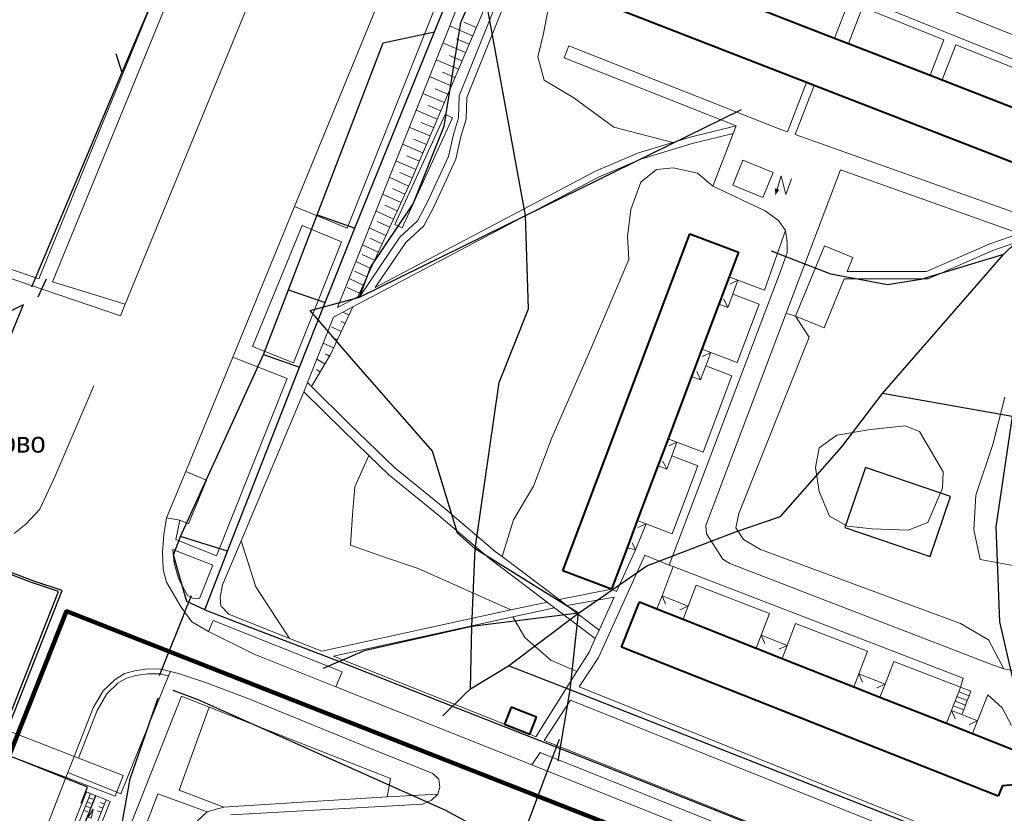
# Model space of a CAD drawing. Extents: x 13 to 4138, y -4831 to -1000.
# Tile 39 of 203: x 1390 to 1607, y -3688 to -3513. Entities that reach past the tile are written whole.
import ezdxf
from ezdxf.enums import TextEntityAlignment as Align

# ---------------------------------------------------------------- set-up
doc = ezdxf.new("R2010")
doc.units = 0
doc.header["$MEASUREMENT"] = 0
for name, color, linetype in [('11', 7, 'CONTINUOUS'), ('16', 7, 'CONTINUOUS'), ('24', 7, 'CONTINUOUS'), ('25', 7, 'CONTINUOUS'), ('37', 7, 'CONTINUOUS'), ('40', 7, 'CONTINUOUS'), ('5', 7, 'CONTINUOUS'), ('6', 7, 'CONTINUOUS'), ('7', 7, 'CONTINUOUS'), ('ГРАНИЦА_РАЙОНА', 5, 'CONTINUOUS'), ('границы команд_1', 10, 'CONTINUOUS'), ('ДЕТСКИЕ_ПЛОЩАДКИ', 6, 'CONTINUOUS'), ('ЛЕСТНИЦЫ', 6, 'CONTINUOUS'), ('ПЕШЕХОДНЫЕ_ДОРОЖКИ', 3, 'CONTINUOUS'), ('ПЕШЕХОДНЫЕ_ПЕРЕХОДЫ', 1, 'CONTINUOUS'), ('ТРОТУАРЫ', 7, 'CONTINUOUS')]:
    doc.layers.add(name, color=color, linetype=linetype)
doc.styles.get("Standard").update_dxf_attribs({"font": 'txt', "height": 0.2})

msp = doc.modelspace()

# ---------------------------------------------------------------- linework, layer by layer
at = {"layer": '11', "color": 253, "linetype": 'Continuous', "lineweight": 0}
for p, q in [((1397.52, -3571.11), (1424.95, -3504.16)), ((1442.1, -3506.42), (1413.56, -3576.01)), ((1413.56, -3576.01), (1397.52, -3571.11)), ((1398.01, -3614.04), (1406.61, -3593.98)), ((1394.69, -3621.22), (1398.01, -3614.04)), ((1391.61, -3624.53), (1394.69, -3621.22)), ((1389.08, -3626.58), (1391.61, -3624.53)), ((1425.45, -3683.17), (1432.07, -3664.86)), ((1432.07, -3664.86), (1472.06, -3680.56)), ((1608.94, -3668.89), (1606.85, -3664.99)), ((1472.06, -3680.56), (1471.3, -3684.62)), ((1435.3, -3686.87), (1425.45, -3683.17)), ((1420.74, -3683.92), (1431.62, -3687.95)), ((1471.3, -3684.62), (1439.59, -3686.6))]:
    msp.add_line(p, q, dxfattribs=at)
at = {"layer": '16', "color": 253, "linetype": 'Continuous', "lineweight": 0}
for p, q in [((1547.48, -3549.74), (1549.72, -3544.27)), ((1549.72, -3544.27), (1556.39, -3547.01)), ((1556.39, -3547.01), (1554.15, -3552.47)), ((1558.13, -3547.72), (1556.92, -3551.82)), ((1559.15, -3551.84), (1558.13, -3547.72)), ((1560.41, -3548.34), (1559.15, -3551.84)), ((1554.15, -3552.47), (1547.48, -3549.74))]:
    msp.add_line(p, q, dxfattribs=at)
msp.add_solid([(1556.92, -3551.82), (1557.78, -3550.8), (1556.74, -3550.47)], dxfattribs=at)
at = {"layer": '24', "color": 253, "linetype": 'Continuous', "lineweight": 0}
for p, q in [((1523.99, -3404.73), (1462.45, -3559.22)), ((1435.34, -3470.71), (1394.49, -3570.39)), ((1482.34, -3477.77), (1450.89, -3554.48)), ((1498.98, -3479.7), (1460.32, -3576.77)), ((1506.34, -3482.38), (1487.14, -3530.07)), ((1507.95, -3483.04), (1488.87, -3530.43)), ((1530.4, -3490.25), (1645.19, -3536.46)), ((1542.66, -3489.81), (1613.1, -3518.16)), ((1569.95, -3517.36), (1573.07, -3509.31)), ((1573.01, -3518.55), (1576.12, -3510.54)), ((1576.12, -3510.54), (1594.01, -3517.74)), ((1590.98, -3525.53), (1594.01, -3517.74)), ((1510.3, -3521.72), (1511.35, -3519.05)), ((1511.35, -3519.05), (1557.51, -3537.26)), ((1593.62, -3526.56), (1596.64, -3518.8)), ((1596.64, -3518.8), (1613.72, -3525.67)), ((1510.3, -3521.72), (1548.25, -3536.7)), ((1563.77, -3527.12), (1559.55, -3537.99)), ((1565.46, -3527.77), (1561.25, -3538.6)), ((1487.14, -3530.07), (1487, -3534.95)), ((1488.87, -3530.43), (1488.73, -3535.23)), ((1472.97, -3558.45), (1484.1, -3534.17)), ((1485.73, -3534.91), (1474.6, -3559.19)), ((1484.1, -3534.17), (1485.73, -3534.91)), ((1487, -3534.95), (1485.89, -3538.57)), ((1488.73, -3535.23), (1487.57, -3539.02)), ((1538.13, -3539.18), (1548.25, -3536.7)), ((1547.6, -3538.37), (1548.25, -3536.7)), ((1557.51, -3537.26), (1559.55, -3537.99)), ((1485.89, -3538.57), (1484.78, -3543.45)), ((1487.57, -3539.02), (1486.43, -3544.01)), ((1526.71, -3542.67), (1534.27, -3540.36)), ((1534.27, -3540.36), (1538.13, -3539.18)), ((1538.52, -3540.6), (1547.6, -3538.37)), ((1543.07, -3550.01), (1547.6, -3538.37)), ((1561.25, -3538.6), (1611.41, -3556.49)), ((1527.21, -3544.05), (1538.52, -3540.6)), ((1484.78, -3543.45), (1480.19, -3553.45)), ((1486.43, -3544.01), (1481.75, -3554.22)), ((1517.24, -3546.71), (1526.71, -3542.67)), ((1517.88, -3548.03), (1527.21, -3544.05)), ((1468.67, -3572.36), (1517.24, -3546.71)), ((1571.25, -3546.39), (1559.26, -3578.02)), ((1571.25, -3546.39), (1610.07, -3560.24)), ((1463.74, -3576.62), (1517.88, -3548.03)), ((1554.63, -3555.45), (1543.07, -3550.01)), ((1480.19, -3553.45), (1477.96, -3557.63)), ((1450.89, -3554.48), (1437.28, -3587.66)), ((1450.89, -3554.48), (1462.45, -3559.22)), ((1481.75, -3554.22), (1479.36, -3558.7)), ((1557.56, -3557.54), (1554.63, -3555.45)), ((1477.96, -3557.63), (1474.06, -3561.25)), ((1559.09, -3559.77), (1557.56, -3557.54)), ((1452.52, -3558.68), (1441.59, -3585.35)), ((1452.52, -3558.68), (1461.24, -3562.26)), ((1474.6, -3559.19), (1472.97, -3558.45)), ((1479.36, -3558.7), (1475.39, -3562.39)), ((1559.09, -3559.77), (1554.46, -3572.95)), ((1559.51, -3562.28), (1559.09, -3559.77)), ((1474.06, -3561.25), (1465.41, -3574.08)), ((1610.58, -3560.53), (1604.15, -3562.68)), ((1612.39, -3561.51), (1604.8, -3564.15)), ((1412.52, -3578.56), (1370.51, -3564.27)), ((1394.49, -3570.39), (1371.13, -3562.45)), ((1461.24, -3562.26), (1450.61, -3588.94)), ((1475.39, -3562.39), (1468.67, -3572.36)), ((1559.51, -3564.65), (1559.51, -3562.28)), ((1567.71, -3563.17), (1561.34, -3578.63)), ((1573.97, -3565.74), (1567.71, -3563.17)), ((1604.15, -3562.68), (1590.22, -3568.82)), ((1604.8, -3564.15), (1590.56, -3570.42)), ((1558.15, -3568.33), (1559.51, -3564.65)), ((1572.71, -3568.82), (1573.97, -3565.74)), ((1558.15, -3568.33), (1533.46, -3633.51)), ((1554.46, -3572.95), (1548.63, -3570.74)), ((1567.61, -3581.21), (1572.05, -3570.42)), ((1590.56, -3570.42), (1572.05, -3570.42)), ((1590.22, -3568.82), (1572.71, -3568.82)), ((1460.32, -3576.77), (1464.8, -3574.4)), ((1464.8, -3574.4), (1465.41, -3574.08)), ((1553.32, -3575.97), (1547.49, -3573.77)), ((1413.56, -3576.01), (1412.52, -3578.56)), ((1459.48, -3578.87), (1463.74, -3576.62)), ((1553.32, -3575.97), (1548.42, -3588.89)), ((1459.48, -3578.87), (1453.74, -3593.28)), ((1559.26, -3578.02), (1542.12, -3623.28)), ((1561.34, -3578.63), (1567.61, -3581.21)), ((1450.61, -3588.94), (1441.59, -3585.35)), ((1437.28, -3587.66), (1427.89, -3610.56)), ((1449.23, -3592.42), (1437.28, -3587.66)), ((1548.42, -3588.89), (1542.62, -3586.69)), ((1547.31, -3591.82), (1541.52, -3589.63)), ((1449.23, -3592.42), (1433.66, -3631.5)), ((1547.31, -3591.82), (1540.95, -3608.61)), ((1452.93, -3595.31), (1453.74, -3593.28)), ((1453.74, -3593.28), (1454.64, -3594.16)), ((1454.64, -3594.16), (1462.94, -3602.35)), ((1452.93, -3595.31), (1439.08, -3628.21)), ((1452.93, -3595.31), (1461.53, -3603.79)), ((1462.94, -3602.35), (1472.97, -3612.11)), ((1461.53, -3603.79), (1467.24, -3609.34)), ((1540.95, -3608.61), (1535.19, -3606.43)), ((1467.24, -3609.34), (1471.63, -3613.61)), ((1539.81, -3611.62), (1534.05, -3609.44)), ((1427.89, -3610.56), (1426.92, -3612.9)), ((1472.97, -3612.11), (1483.98, -3621.03)), ((1539.81, -3611.62), (1534.13, -3626.62)), ((1426.92, -3612.9), (1422.67, -3623.11)), ((1426.92, -3612.9), (1431.49, -3614.8)), ((1471.63, -3613.61), (1482.69, -3622.58)), ((1431.49, -3614.8), (1427.49, -3624.4)), ((1482.69, -3622.58), (1493.86, -3632.08)), ((1483.98, -3621.03), (1495.12, -3630.51)), ((1422.67, -3623.11), (1422.05, -3626.8)), ((1425.59, -3623.61), (1422.67, -3623.11)), ((1425.59, -3623.61), (1424.67, -3627.91)), ((1427.49, -3624.4), (1425.59, -3623.61)), ((1534.13, -3626.62), (1528.39, -3624.45)), ((1542.12, -3623.28), (1541.56, -3624.81)), ((1541.56, -3624.81), (1541.7, -3626.62)), ((1422.05, -3626.8), (1421.74, -3630.65)), ((1541.7, -3626.62), (1545.32, -3632.2)), ((1433.66, -3631.5), (1424.67, -3627.91)), ((1439.08, -3628.21), (1435, -3637.9)), ((1421.74, -3630.65), (1421.9, -3634.49)), ((1432.84, -3633.56), (1424.05, -3630.06)), ((1424.05, -3630.06), (1424.36, -3633.14)), ((1495.12, -3630.51), (1496.63, -3631.65)), ((1496.63, -3631.65), (1509.2, -3641.15)), ((1528.1, -3631.34), (1517.88, -3653.91)), ((1526.03, -3630.2), (1521.89, -3639.34)), ((1533.46, -3633.51), (1528.1, -3631.34)), ((1424.36, -3633.14), (1425.28, -3636.52)), ((1432.84, -3633.56), (1429.92, -3640.9)), ((1493.86, -3632.08), (1506.56, -3641.68)), ((1533.46, -3633.51), (1534.38, -3633.86)), ((1545.32, -3632.2), (1546.85, -3633.17)), ((1546.85, -3633.17), (1604.17, -3655.26)), ((1421.9, -3634.49), (1422.67, -3637.26)), ((1534.38, -3633.86), (1531.89, -3640.33)), ((1534.38, -3633.86), (1598.27, -3658.49)), ((1422.67, -3637.26), (1425.89, -3642.8)), ((1425.28, -3636.52), (1427.28, -3640.21)), ((1435, -3637.9), (1434.49, -3640.65)), ((1539.44, -3637.99), (1537.66, -3642.61)), ((1539.44, -3637.99), (1555.57, -3644.21)), ((1427.28, -3640.21), (1428.36, -3640.83)), ((1509.2, -3641.15), (1520.74, -3638.81)), ((1521.89, -3639.34), (1520.74, -3638.81)), ((1428.36, -3640.83), (1429.92, -3640.9)), ((1434.49, -3640.65), (1434.65, -3642.49)), ((1434.65, -3642.49), (1436.39, -3644.37)), ((1498.59, -3643.42), (1506.56, -3641.68)), ((1508.21, -3642.93), (1506.56, -3641.68)), ((1509.2, -3641.15), (1510.9, -3642.44)), ((1510.9, -3642.44), (1521.33, -3640.57)), ((1510.9, -3642.44), (1518.04, -3647.84)), ((1521.33, -3640.57), (1518.04, -3647.84)), ((1425.89, -3642.8), (1428.2, -3646.03)), ((1436.39, -3644.37), (1449.79, -3649.71)), ((1456.87, -3652.53), (1498.59, -3643.42)), ((1499.02, -3644.93), (1508.21, -3642.93)), ((1508.21, -3642.93), (1517.18, -3649.71)), ((1555.57, -3644.21), (1553.73, -3648.97)), ((1428.2, -3646.03), (1431.89, -3648.18)), ((1431.89, -3648.18), (1432.96, -3645.72)), ((1432.96, -3645.72), (1461.38, -3657.07)), ((1459.47, -3653.57), (1499.02, -3644.93)), ((1561.35, -3646.43), (1559.5, -3651.25)), ((1561.35, -3646.43), (1577.2, -3652.54)), ((1431.89, -3648.18), (1441.97, -3653.16)), ((1517.18, -3649.71), (1518.04, -3647.84)), ((1449.79, -3649.71), (1456.87, -3652.53)), ((1517.18, -3649.71), (1515.8, -3652.76)), ((1441.97, -3653.16), (1459.96, -3660.33)), ((1515.8, -3652.76), (1513.14, -3656.97)), ((1577.2, -3652.54), (1575.29, -3657.49)), ((1459.47, -3653.57), (1497.16, -3668.59)), ((1517.88, -3653.91), (1513.62, -3660.39)), ((1582.98, -3654.77), (1581.05, -3659.77)), ((1582.98, -3654.77), (1597.68, -3660.44)), ((1604.17, -3655.26), (1607.23, -3656.38)), ((1411.3, -3658.76), (1413.41, -3657.46)), ((1413.41, -3657.46), (1415.68, -3656.87)), ((1415.68, -3656.87), (1418.49, -3656.43)), ((1415.89, -3657.89), (1418.56, -3657.48)), ((1418.49, -3656.43), (1421.3, -3656.49)), ((1418.56, -3657.48), (1421.18, -3657.53)), ((1421.18, -3657.53), (1423.1, -3657.97)), ((1421.3, -3656.49), (1423.49, -3656.99)), ((1423.1, -3657.97), (1423.49, -3656.99)), ((1423.49, -3656.99), (1425.31, -3657.41)), ((1425.31, -3657.41), (1431.47, -3659.46)), ((1461.38, -3657.07), (1459.96, -3660.33)), ((1513.14, -3656.97), (1504.07, -3671.36)), ((1607.23, -3656.38), (1610.02, -3656.94)), ((1408.65, -3661.24), (1411.3, -3658.76)), ((1409.47, -3661.9), (1411.93, -3659.59)), ((1411.93, -3659.59), (1413.82, -3658.43)), ((1412.55, -3683.93), (1423.1, -3657.97)), ((1413.82, -3658.43), (1415.89, -3657.89)), ((1431.47, -3659.46), (1441.16, -3663.19)), ((1598.27, -3658.49), (1597.68, -3660.44)), ((1406.45, -3665.03), (1408.65, -3661.24)), ((1407.35, -3665.55), (1409.47, -3661.9)), ((1459.96, -3660.33), (1503.22, -3677.59)), ((1513.62, -3660.39), (1609.37, -3698.7)), ((1425.93, -3662.39), (1409.78, -3703.18)), ((1432.07, -3664.86), (1425.93, -3662.39)), ((1441.16, -3663.19), (1467.25, -3673.81)), ((1511.69, -3663.32), (1505.88, -3672.17)), ((1511.69, -3663.32), (1601.5, -3699.26)), ((1603.73, -3662.13), (1601.47, -3667.85)), ((1603.73, -3662.13), (1606.85, -3664.99)), ((1402.29, -3675.71), (1406.45, -3665.03)), ((1403.25, -3676.08), (1407.35, -3665.55)), ((1504.07, -3671.36), (1502.72, -3670.81)), ((1505.88, -3672.17), (1593.38, -3707.09)), ((1467.25, -3673.81), (1481.38, -3679.46)), ((1503.22, -3677.59), (1505.02, -3674.87)), ((1505.02, -3674.87), (1606, -3715.17)), ((1400.91, -3679.25), (1402.29, -3675.71)), ((1400.48, -3680.35), (1400.91, -3679.25)), ((1400.91, -3679.25), (1411.7, -3683.59)), ((1503.22, -3677.59), (1604.88, -3718.16)), ((1388.07, -3712.22), (1400.48, -3680.35)), ((1481.38, -3679.46), (1482.72, -3680.75)), ((1482.72, -3680.75), (1482.89, -3682.5)), ((1411.7, -3683.59), (1412.55, -3683.93)), ((1482.89, -3682.5), (1482.44, -3684)), ((1413.55, -3702.79), (1420.74, -3683.92)), ((1482.44, -3684), (1471.3, -3684.62)), ((1481.1, -3685.34), (1479.07, -3686.23)), ((1482.44, -3684), (1481.1, -3685.34)), ((1431.62, -3687.95), (1427.35, -3691.9)), ((1433.39, -3687.39), (1431.62, -3687.95)), ((1435.3, -3686.87), (1433.39, -3687.39)), ((1439.59, -3686.6), (1435.3, -3686.87)), ((1479.07, -3686.23), (1436.86, -3688.55))]:
    msp.add_line(p, q, dxfattribs=at)
msp.add_point((1423.1, -3657.97), dxfattribs=at)
at = {"layer": '25', "color": 253, "linetype": 'Continuous', "lineweight": 0}
for p, q in [((1413.11, -3679.91), (1331.33, -3648.16)), ((1322.53, -3650.63), (1411.35, -3684.49)), ((1411.35, -3684.49), (1413.11, -3679.91)), ((1399.16, -3698.18), (1404.99, -3683.55)), ((1404.99, -3683.55), (1405.87, -3683.89)), ((1400.04, -3698.53), (1405.87, -3683.89)), ((1403.53, -3699.92), (1409.36, -3685.28)), ((1404.4, -3700.27), (1410.23, -3685.63)), ((1405.14, -3685.72), (1406.01, -3686.07)), ((1405.5, -3684.81), (1406.37, -3685.16)), ((1405.87, -3683.89), (1409.36, -3685.28)), ((1408.12, -3685.85), (1408.99, -3686.2)), ((1409.36, -3685.28), (1410.23, -3685.63)), ((1404.41, -3687.55), (1405.28, -3687.9)), ((1404.77, -3686.64), (1405.65, -3686.99)), ((1407.39, -3687.68), (1408.27, -3688.03)), ((1407.76, -3686.77), (1408.63, -3687.11))]:
    msp.add_line(p, q, dxfattribs=at)
msp.add_3dface([(1406.03, -3689.34), (1405.41, -3689.09), (1406.48, -3687.32), (1406.03, -3689.34)], dxfattribs=at)
at = {"layer": '37', "color": 253, "linetype": 'Continuous', "lineweight": 0}
for p, q in [((1495.69, -3503.78), (1476.34, -3549.25)), ((1488.16, -3513.83), (1490.92, -3515.01)), ((1485.05, -3514.68), (1490.13, -3516.85)), ((1483.57, -3518.4), (1488.57, -3520.53)), ((1486.59, -3517.51), (1489.35, -3518.69)), ((1482.09, -3522.12), (1487, -3524.21)), ((1485.02, -3521.19), (1487.78, -3522.37)), ((1483.46, -3524.87), (1486.22, -3526.05)), ((1480.61, -3525.84), (1485.43, -3527.89)), ((1479.13, -3529.55), (1483.87, -3531.57)), ((1481.89, -3528.55), (1484.65, -3529.73)), ((1477.65, -3533.27), (1482.3, -3535.25)), ((1480.32, -3532.24), (1483.09, -3533.41)), ((1478.76, -3535.92), (1481.52, -3537.09)), ((1476.17, -3536.99), (1480.73, -3538.93)), ((1477.19, -3539.6), (1479.95, -3540.77)), ((1474.69, -3540.7), (1479.17, -3542.61)), ((1473.21, -3544.42), (1477.6, -3546.29)), ((1475.62, -3543.28), (1478.39, -3544.45)), ((1474.06, -3546.96), (1476.82, -3548.13)), ((1471.77, -3548.02), (1476.02, -3549.96)), ((1476.34, -3549.25), (1464.8, -3574.4)), ((1472.45, -3550.53), (1475.18, -3551.78)), ((1470.29, -3551.74), (1474.35, -3553.6)), ((1468.81, -3555.46), (1472.68, -3557.24)), ((1470.79, -3554.17), (1473.51, -3555.42)), ((1469.12, -3557.8), (1471.85, -3559.05)), ((1467.33, -3559.18), (1471.01, -3560.87)), ((1467.45, -3561.44), (1470.18, -3562.69)), ((1465.85, -3562.9), (1469.34, -3564.51)), ((1465.78, -3565.07), (1468.51, -3566.32)), ((1464.36, -3566.62), (1467.67, -3568.14)), ((1462.88, -3570.34), (1466.01, -3571.78)), ((1464.11, -3568.71), (1466.84, -3569.96)), ((1462.45, -3572.34), (1465.17, -3573.59)), ((1463.74, -3576.62), (1458.77, -3587.11)), ((1461.54, -3577.79), (1462.89, -3578.43)), ((1459, -3581.01), (1461.17, -3582.04)), ((1461.12, -3579.81), (1462.03, -3580.24)), ((1459.41, -3583.42), (1460.31, -3583.85)), ((1457.2, -3584.59), (1459.46, -3585.66)), ((1458.77, -3587.11), (1454.64, -3594.16)), ((1455.79, -3588.14), (1457.56, -3589.17)), ((1457.71, -3586.94), (1458.57, -3587.45)), ((1455.68, -3590.39), (1456.55, -3590.9))]:
    msp.add_line(p, q, dxfattribs=at)
at = {"layer": '40', "color": 253, "linetype": 'Continuous', "lineweight": 0}
for p, q in [((1507.18, -3509.06), (1505.79, -3516.3)), ((1505.79, -3516.3), (1504.54, -3521.46)), ((1504.54, -3521.46), (1505.93, -3526.61)), ((1505.93, -3526.61), (1512.48, -3530.52)), ((1512.48, -3530.52), (1521.23, -3537.02)), ((1521.23, -3537.02), (1534.27, -3540.36)), ((1530.7, -3546.35), (1527.22, -3549.14)), ((1534.33, -3545.93), (1530.7, -3546.35)), ((1539.73, -3547.09), (1534.33, -3545.93)), ((1527.22, -3549.14), (1524.99, -3555.13)), ((1543.07, -3550.01), (1539.73, -3547.09)), ((1524.99, -3555.13), (1524.3, -3561.12)), ((1524.3, -3561.12), (1524.58, -3566.14)), ((1524.58, -3566.14), (1516.23, -3585.83)), ((1561.34, -3578.63), (1559.26, -3578.02)), ((1564.32, -3583.31), (1561.34, -3578.63)), ((1548.86, -3622.13), (1564.32, -3583.31)), ((1516.23, -3585.83), (1507.59, -3605.48)), ((1604.83, -3606.97), (1607.47, -3596.52)), ((1577.83, -3603.64), (1585.49, -3602.81)), ((1585.49, -3602.81), (1588.69, -3604.06)), ((1507.59, -3605.48), (1503.57, -3616.15)), ((1566.55, -3607.69), (1570.45, -3604.9)), ((1570.45, -3604.9), (1577.83, -3603.64)), ((1588.69, -3604.06), (1593.84, -3612.98)), ((1565.71, -3612.01), (1566.55, -3607.69)), ((1601.07, -3618.12), (1604.83, -3606.97)), ((1467.24, -3609.34), (1464.19, -3616.29)), ((1566.55, -3617.3), (1565.71, -3612.01)), ((1593.84, -3612.98), (1593.7, -3616.6)), ((1464.19, -3616.29), (1463.63, -3622.42)), ((1503.57, -3616.15), (1499.11, -3623.53)), ((1568.78, -3622.74), (1566.55, -3617.3)), ((1593.7, -3616.6), (1590.5, -3624.13)), ((1600.65, -3625.78), (1601.07, -3618.12)), ((1463.63, -3622.42), (1463.21, -3629.11)), ((1548.16, -3625.34), (1548.86, -3622.13)), ((1572.81, -3624.96), (1568.78, -3622.74)), ((1499.11, -3623.53), (1496.63, -3631.65)), ((1578.24, -3625.52), (1572.81, -3624.96)), ((1590.5, -3624.13), (1586.18, -3625.8)), ((1549.84, -3627.85), (1548.16, -3625.34)), ((1586.18, -3625.8), (1578.24, -3625.52)), ((1602.04, -3632.33), (1600.65, -3625.78)), ((1439.08, -3628.21), (1442.32, -3638.3)), ((1463.21, -3629.11), (1470.74, -3631.76)), ((1553.6, -3630.07), (1549.84, -3627.85)), ((1597.72, -3646.37), (1553.6, -3630.07)), ((1470.74, -3631.76), (1478.12, -3634.27)), ((1609.28, -3633.59), (1602.04, -3632.33)), ((1478.12, -3634.27), (1498.59, -3643.42)), ((1442.32, -3638.3), (1449.79, -3649.71)), ((1499.02, -3644.93), (1501.65, -3649.46)), ((1603.85, -3649.99), (1597.72, -3646.37)), ((1501.65, -3649.46), (1507.36, -3654.47)), ((1607.23, -3656.38), (1603.85, -3649.99)), ((1507.36, -3654.47), (1513.14, -3656.97))]:
    msp.add_line(p, q, dxfattribs=at)
at = {"layer": '6', "color": 253, "linetype": 'Continuous', "lineweight": 40}
for p, q in [((1563.77, -3527.12), (1511.09, -3506.66)), ((1551.42, -3510.16), (1569.95, -3517.36)), ((1569.95, -3517.36), (1573.01, -3518.55)), ((1573.01, -3518.55), (1590.98, -3525.53)), ((1565.46, -3527.77), (1563.77, -3527.12)), ((1590.98, -3525.53), (1593.62, -3526.56)), ((1593.62, -3526.56), (1610.79, -3533.22)), ((1616.56, -3547.62), (1565.46, -3527.77)), ((1510.03, -3634.78), (1538.03, -3560.5)), ((1538.03, -3560.5), (1548.74, -3564.54)), ((1548.74, -3564.54), (1546.68, -3570)), ((1546.68, -3570), (1544.42, -3575.99)), ((1544.42, -3575.99), (1540.66, -3585.95)), ((1540.66, -3585.95), (1538.41, -3591.94)), ((1538.41, -3591.94), (1533.23, -3605.69)), ((1533.23, -3605.69), (1530.97, -3611.67)), ((1530.97, -3611.67), (1526.43, -3623.71)), ((1526.43, -3623.71), (1524.17, -3629.7)), ((1524.17, -3629.7), (1520.74, -3638.81)), ((1520.74, -3638.81), (1510.03, -3634.78)), ((1522.95, -3651.64), (1526.9, -3641.64)), ((1526.9, -3641.64), (1530.77, -3643.17)), ((1530.77, -3643.17), (1536.53, -3645.45)), ((1536.53, -3645.45), (1552.61, -3651.81)), ((1605.99, -3684.48), (1522.95, -3651.64)), ((1552.61, -3651.81), (1558.37, -3654.09)), ((1558.37, -3654.09), (1574.16, -3660.34)), ((1574.16, -3660.34), (1579.93, -3662.62)), ((1579.93, -3662.62), (1594.58, -3668.41)), ((1498.66, -3664.82), (1497.16, -3668.59)), ((1504.23, -3667.05), (1498.66, -3664.82)), ((1502.72, -3670.81), (1504.23, -3667.05)), ((1594.58, -3668.41), (1600.35, -3670.69)), ((1497.16, -3668.59), (1502.72, -3670.81)), ((1600.35, -3670.69), (1609.94, -3674.49)), ((1606.94, -3682.09), (1605.99, -3684.48)), ((1606.94, -3682.09), (1610.44, -3681.85))]:
    msp.add_line(p, q, dxfattribs=at)
at = {"layer": '7', "color": 253, "linetype": 'Continuous', "lineweight": 0}
for p, q in [((1546.68, -3570), (1548.63, -3570.74)), ((1546.81, -3571.57), (1548.63, -3570.74)), ((1547.49, -3573.77), (1548.63, -3570.74)), ((1545.55, -3574.91), (1546.38, -3576.73)), ((1546.38, -3576.73), (1547.49, -3573.77)), ((1544.42, -3575.99), (1546.38, -3576.73)), ((1540.66, -3585.95), (1542.62, -3586.69)), ((1540.8, -3587.51), (1542.62, -3586.69)), ((1541.52, -3589.63), (1542.62, -3586.69)), ((1540.37, -3592.68), (1541.52, -3589.63)), ((1538.41, -3591.94), (1540.37, -3592.68)), ((1539.54, -3590.86), (1540.37, -3592.68)), ((1533.23, -3605.69), (1535.19, -3606.43)), ((1533.36, -3607.25), (1535.19, -3606.43)), ((1534.05, -3609.44), (1535.19, -3606.43)), ((1532.93, -3612.41), (1534.05, -3609.44)), ((1530.97, -3611.67), (1532.93, -3612.41)), ((1532.1, -3610.59), (1532.93, -3612.41)), ((1526.03, -3630.2), (1528.39, -3624.45)), ((1526.43, -3623.71), (1528.39, -3624.45)), ((1526.57, -3625.27), (1528.39, -3624.45)), ((1525.31, -3628.62), (1526.03, -3630.2)), ((1524.17, -3629.7), (1526.03, -3630.2)), ((1530.77, -3643.17), (1531.89, -3640.33)), ((1531.89, -3640.33), (1537.66, -3642.61)), ((1532.69, -3642.16), (1531.89, -3640.33)), ((1535.82, -3643.41), (1537.66, -3642.61)), ((1536.53, -3645.45), (1537.66, -3642.61)), ((1552.61, -3651.81), (1553.73, -3648.97)), ((1553.73, -3648.97), (1559.5, -3651.25)), ((1554.53, -3650.8), (1553.73, -3648.97)), ((1557.66, -3652.04), (1559.5, -3651.25)), ((1558.37, -3654.09), (1559.5, -3651.25)), ((1574.16, -3660.34), (1575.29, -3657.49)), ((1575.29, -3657.49), (1581.05, -3659.77)), ((1576.08, -3659.33), (1575.29, -3657.49)), ((1579.22, -3660.57), (1581.05, -3659.77)), ((1579.93, -3662.62), (1581.05, -3659.77)), ((1597.29, -3661.47), (1596.89, -3662.49)), ((1597.68, -3660.44), (1597.29, -3661.47)), ((1597.29, -3661.47), (1599.6, -3662.36)), ((1597.68, -3660.44), (1600, -3661.33)), ((1600, -3661.33), (1599.6, -3662.36)), ((1596.5, -3663.52), (1596.1, -3664.55)), ((1596.89, -3662.49), (1596.5, -3663.52)), ((1596.5, -3663.52), (1598.81, -3664.41)), ((1596.89, -3662.49), (1599.2, -3663.38)), ((1599.2, -3663.38), (1598.81, -3664.41)), ((1599.6, -3662.36), (1599.2, -3663.38)), ((1594.58, -3668.41), (1595.71, -3665.57)), ((1596.1, -3664.55), (1595.71, -3665.57)), ((1596.5, -3667.41), (1595.71, -3665.57)), ((1595.71, -3665.57), (1598.01, -3666.48)), ((1596.1, -3664.55), (1598.41, -3665.44)), ((1598.41, -3665.44), (1598.01, -3666.48)), ((1598.81, -3664.41), (1598.41, -3665.44)), ((1598.01, -3666.48), (1601.47, -3667.85)), ((1599.64, -3668.64), (1601.47, -3667.85)), ((1600.35, -3670.69), (1601.47, -3667.85))]:
    msp.add_line(p, q, dxfattribs=at)
at = {"layer": 'ГРАНИЦА_РАЙОНА'}
for points in [[(1392.9, -3637.38), (1385.5, -3634.56), (1344.99, -3619.13), (1328.42, -3612.52), (1287.2, -3596.07), (1274.44, -3590.99), (1272.74, -3590.31)], [(1393.65, -3637.15), (1386.25, -3634.32), (1345.73, -3618.89), (1329.16, -3612.28), (1287.94, -3595.84), (1275.19, -3590.75), (1273.48, -3590.07)], [(1398.86, -3639.38), (1392.9, -3637.38)], [(1399.61, -3639.15), (1393.65, -3637.15)], [(905.43, -4588.75), (977.54, -4479.32), (1043.99, -4377.66), (1110.44, -4272.14), (1185.38, -4159.27), (1216.83, -4097.6), (1266.8, -3974.94), (1398.86, -3639.38)], [(906.18, -4588.51), (978.29, -4479.09), (1044.74, -4377.43), (1111.18, -4271.9), (1186.13, -4159.04), (1217.58, -4097.36), (1267.55, -3974.7), (1399.61, -3639.15)]]:
    msp.add_lwpolyline(points, dxfattribs=at)
at = {"layer": 'границы команд_1', "color": 6, "lineweight": 100}
msp.add_lwpolyline([(1676.84, -4068.3), (1835.04, -3963.9), (1864.51, -3940.5), (1880.89, -3924.11), (1893.06, -3902.28), (1902.12, -3885.22), (1918.7, -3847.06), (1400.62, -3643.72), (1216.08, -4109.03)], dxfattribs=at)
at = {"layer": 'ДЕТСКИЕ_ПЛОЩАДКИ'}
msp.add_lwpolyline([(1576.73, -3612.04), (1572.23, -3625.27), (1590.99, -3631.62), (1595.48, -3618.39)], close=True, dxfattribs=at)
at = {"layer": 'ЛЕСТНИЦЫ'}
for points in [[(1396.11, -3570.52), (1394.3, -3574.45)], [(1401.26, -3699.06), (1407.06, -3684.29)]]:
    msp.add_lwpolyline(points, dxfattribs=at)
at = {"layer": 'ПЕШЕХОДНЫЕ_ДОРОЖКИ'}
for points in [[(1471.63, -3385.69), (1466.87, -3397.8), (1436.73, -3474.46), (1434.63, -3479.81), (1431.05, -3483.98), (1427.3, -3490.87), (1412.77, -3524.95), (1392.87, -3572.23)], [(1465.19, -3574.46), (1467.72, -3567.79), (1477, -3553.91), (1483.83, -3536.77), (1487.57, -3513.92), (1492.11, -3503.42), (1496.4, -3494.81), (1497.16, -3493.27), (1505.94, -3481.8), (1515.6, -3470.63), (1537.38, -3455.31), (1547.73, -3451.28)], [(1501.8, -3556.46), (1496.96, -3529.95), (1492.11, -3503.42)], [(1411.49, -3520.71), (1412.77, -3524.95)], [(1454.34, -3577.38), (1465.19, -3574.46), (1501.8, -3556.46), (1549.39, -3533.08)], [(1609.07, -3600.76), (1580.51, -3595.71), (1607.2, -3565.03), (1612.57, -3559.84), (1629.22, -3545.57), (1642.09, -3535.34), (1642.31, -3535.17)], [(1761.86, -3553.34), (1755.16, -3561.23), (1745.9, -3575.23), (1715.66, -3654.68), (1681.73, -3672.53), (1618.48, -3697.78), (1611.74, -3700.47), (1605.75, -3698.12), (1511.61, -3661.06), (1513.46, -3644.16), (1528.57, -3633.71), (1548.34, -3626.11), (1558, -3622.82), (1571.56, -3607.47), (1580.51, -3595.71)], [(1490.68, -3629.93), (1495.99, -3593.24), (1502.43, -3577.06), (1501.8, -3556.46)], [(1612.57, -3559.84), (1615.5, -3563.07), (1609.07, -3600.76), (1605.45, -3625.08), (1606.27, -3646.01), (1608.45, -3655.31), (1611.39, -3667.83)], [(1607.2, -3565.03), (1588.93, -3570.57), (1581.63, -3571.71), (1569.1, -3569.38), (1556.01, -3564.35)], [(1391.07, -3576.16), (1368.28, -3587.47), (1363.7, -3588.76), (1359.15, -3590.04), (1336.16, -3591.33), (1320.74, -3589.24)], [(1391.07, -3576.16), (1376.99, -3610.41), (1374.72, -3616.6), (1359.64, -3610.33)], [(1513.46, -3644.16), (1490.68, -3629.93), (1486.82, -3626.49), (1481.26, -3608.39), (1463.43, -3588.01), (1454.34, -3577.38)], [(1405.23, -3682.49), (1370.65, -3668.66), (1353.87, -3661.96), (1341.87, -3657.15), (1322.67, -3649.47), (1341.16, -3603.35)], [(1489.66, -3660.8), (1489.96, -3647.07), (1490.68, -3629.93)], [(1513.46, -3644.16), (1489.96, -3647.07), (1466.24, -3652.45), (1457.17, -3656.32)], [(1483.55, -3666.77), (1488.34, -3662.09), (1489.66, -3660.8), (1498.07, -3655.73), (1513.46, -3644.16)], [(1511.61, -3661.06), (1498.07, -3655.73)], [(1508.98, -3676.78), (1511.61, -3661.06)], [(1397, -3704.07), (1407.41, -3707.67), (1408.93, -3703.63), (1411.96, -3695.37), (1414.6, -3680.68), (1420.79, -3662.79)], [(1403.83, -3686), (1405.23, -3682.49)]]:
    msp.add_lwpolyline(points, dxfattribs=at)
at = {"layer": 'ПЕШЕХОДНЫЕ_ПЕРЕХОДЫ'}
for points in [[(1421.11, -3657.89), (1423.89, -3650.87), (1424.68, -3648.9), (1426.29, -3644.84), (1426.99, -3643.09), (1428.14, -3640.2)], [(1501.09, -3693.79), (1505.64, -3681.62), (1509.29, -3671.88)]]:
    msp.add_lwpolyline(points, dxfattribs=at)
at = {"layer": 'ТРОТУАРЫ'}
for points in [[(1431.08, -3643.4), (1436.11, -3630.49), (1451.93, -3589.93), (1457.6, -3575.67), (1464.19, -3559.24), (1481.72, -3515.94), (1496.11, -3480.39)], [(1436.11, -3630.49), (1425.74, -3627.24), (1444.06, -3587.08), (1449.51, -3572.86), (1455.87, -3556.29), (1470.39, -3518.39), (1481.72, -3515.94)], [(1455.87, -3556.29), (1460.03, -3557.76), (1464.19, -3559.24)], [(1449.51, -3572.86), (1457.6, -3575.67)], [(1444.06, -3587.08), (1448, -3588.5), (1451.93, -3589.93)], [(1431.08, -3643.4), (1427.11, -3641.59), (1426.54, -3639.57), (1424.19, -3631.26), (1425.74, -3627.24)], [(1431.08, -3643.4), (1440.99, -3647.19), (1460.42, -3654.62), (1486.81, -3665.07), (1512.23, -3675.08), (1590.32, -3706.09), (1614.51, -3715.68), (1621.37, -3718.4), (1649.01, -3729.31), (1675.16, -3739.64), (1696.24, -3747.98), (1714.8, -3755.45), (1734.38, -3763.16), (1766.58, -3775.82), (1798.92, -3788.63), (1852.91, -3810), (1869.71, -3816.65), (1897.42, -3827.62), (1905.03, -3830.27)], [(1424.05, -3661.09), (1429.57, -3663.19), (1484.17, -3687.59), (1491.99, -3691.81), (1504.03, -3696.98), (1548.77, -3716.21), (1613.11, -3740.56), (1633.3, -3748.64), (1681.83, -3768.96), (1726.39, -3786.06), (1758.19, -3798.83), (1825.96, -3827.37), (1844.19, -3834.81), (1892.24, -3851.45), (1897.94, -3850.65), (1902.64, -3847.7)]]:
    msp.add_lwpolyline(points, dxfattribs=at)

# ---------------------------------------------------------------- texts
at = {"layer": '5', "color": 253, "linetype": 'Continuous', "lineweight": 0}
msp.add_text('Коньково', height=4.5, dxfattribs=at).set_placement((1383.08, -3606.51), align=Align.MIDDLE)

doc.saveas('drawing.dxf')
